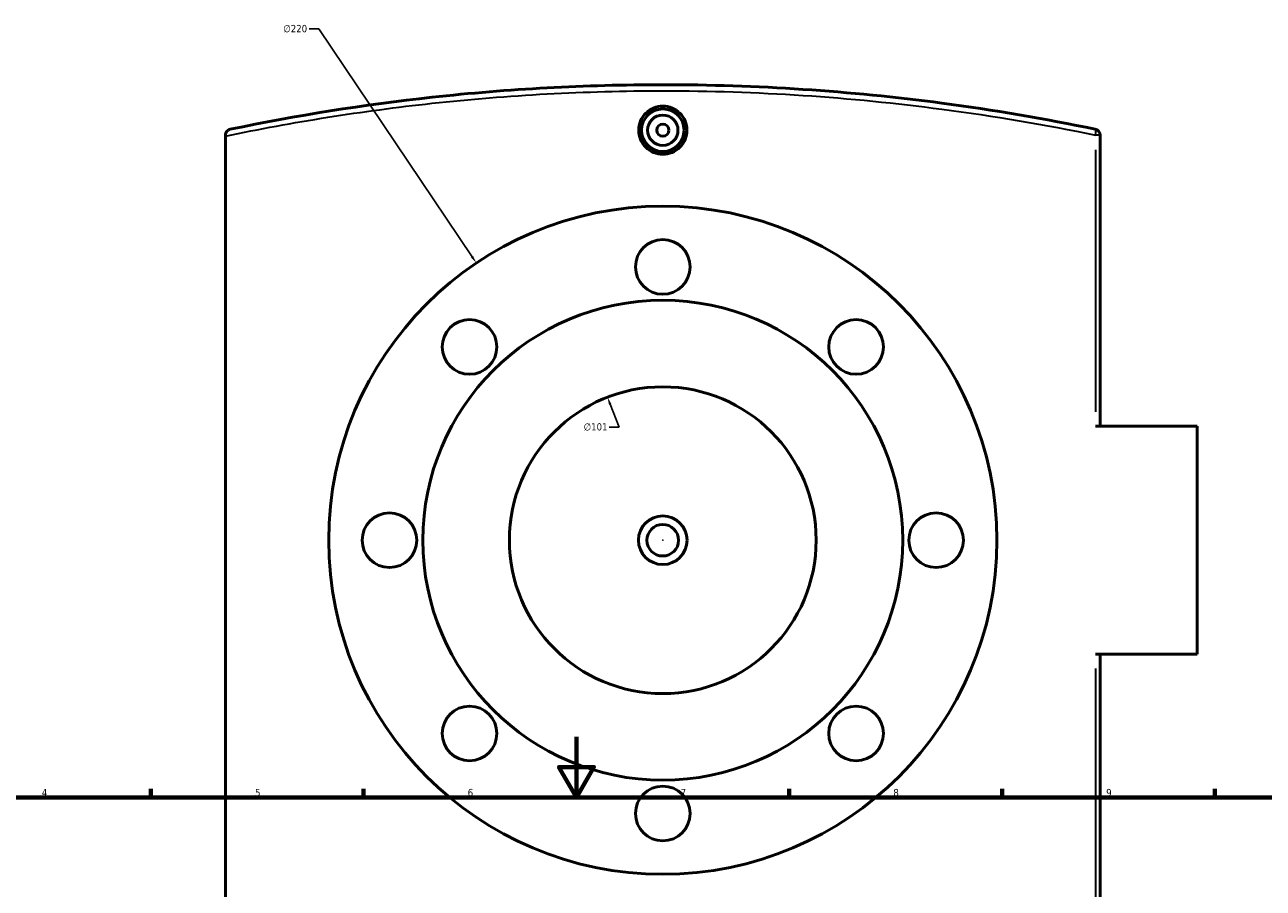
# Model space of a CAD drawing. Header units: millimetres. Extents: x -519 to 1054, y -357 to 828.
# Tile 9 of 10: x 239 to 647, y 544 to 828. Entities that reach past the tile are written whole.
import ezdxf

# ---------------------------------------------------------------- set-up
doc = ezdxf.new("R2010")
doc.units = ezdxf.units.MM
for name, color, linetype, lineweight in [('Border (ANSI)', 7, 'Continuous', 70), ('Dimension (ANSI)', 7, 'Continuous', 25), ('Visible (ANSI)', 7, 'Continuous', 50), ('Visible Narrow (ANSI)', 7, 'Continuous', 35)]:
    doc.layers.add(name, color=color, linetype=linetype, lineweight=lineweight)
doc.styles.add('Note Text (ANSI)', font='tahoma.ttf')
doc.dimstyles.new('Default - mm (ANSI)', dxfattribs={"dimtxt": 2.4, "dimasz": 2.5, "dimexe": 3.175, "dimexo": 1.6002, "dimgap": 0.8, "dimtad": 0, "dimtoh": 1, "dimdec": 0, "dimrnd": 1e-08, "dimzin": 4, "dimdsep": 46, "dimtxsty": 'Note Text (ANSI)', "dimcen": 0.09, "dimdle": 10, "dimclrd": 256, "dimclre": 256, "dimclrt": 5, "dimadec": 1, "dimazin": 1, "dimtfac": 1.27, "dimtofl": 0, "dimtmove": 0, "dimatfit": 3, "dimfxl": 1, "dimtolj": 1, "dimtzin": 4, "dimlwd": -1, "dimlwe": -1, "dimarcsym": 0})

# ---------------------------------------------------------------- blocks, each defined once
blk = doc.blocks.new('Borders Default Border')
at = {"layer": 'Border (ANSI)'}
for p, q in [((280.33, 574), (280.33, 576.8)), ((350.42, 574), (350.42, 576.8)), ((490.58, 574), (490.58, 576.8)), ((560.67, 574), (560.67, 576.8)), ((630.75, 574), (630.75, 576.8))]:
    blk.add_line(p, q, dxfattribs=at)
at = {"layer": 'Border (ANSI)', "flags": 128}
for points in [[(420.5, 594), (420.5, 574), (414.73, 584), (426.27, 584), (420.5, 574)], [(20, 20), (20, 574), (821, 574), (821, 20), (20, 20)]]:
    blk.add_lwpolyline(points, dxfattribs=at)
at = {"layer": 'Border (ANSI)', "color": 5, "true_color": 0x0000ff, "char_height": 2.4, "attachment_point": 7, "style": 'Note Text (ANSI)'}
for s, insert in [('4', (244.45, 574.4)), ('5', (314.67, 574.35)), ('6', (384.69, 574.35)), ('7', (454.8, 574.4)), ('8', (524.84, 574.35)), ('9', (594.92, 574.35))]:
    blk.add_mtext(s, dxfattribs=dict(at, insert=insert))
blk = doc.blocks.new('*D7')
at = {"layer": 'Defpoints', "color": 0, "transparency": 16777216}
for p in [(430.7, 705.81), (467.17, 611.62)]:
    blk.add_point(p, dxfattribs=at)
at = {"layer": 'Dimension (ANSI)', "transparency": 16777216}
for p, q in [((434.52, 695.94), (431.6, 703.47)), ((431.28, 695.94), (434.52, 695.94))]:
    blk.add_line(p, q, dxfattribs=at)
blk.add_solid([(431.99, 703.62), (431.21, 703.32), (430.7, 705.81)], dxfattribs=at)
at = {"layer": 'Dimension (ANSI)', "color": 5, "transparency": 16777216, "insert": (422.87, 697.24), "char_height": 2.4, "attachment_point": 1, "style": 'Note Text (ANSI)'}
blk.add_mtext('\\A1;∅101', dxfattribs=at)
blk = doc.blocks.new('*D8')
at = {"layer": 'Defpoints', "color": 0, "transparency": 16777216}
for p in [(387.54, 749.99), (510.33, 567.44)]:
    blk.add_point(p, dxfattribs=at)
at = {"layer": 'Dimension (ANSI)', "transparency": 16777216}
for p, q in [((332.5, 827.1), (335.68, 827.1)), ((335.68, 827.1), (386.15, 752.06)), ((448.84, 658.71), (449.02, 658.71)), ((448.93, 658.62), (448.93, 658.8))]:
    blk.add_line(p, q, dxfattribs=at)
blk.add_solid([(386.49, 752.29), (385.8, 751.83), (387.54, 749.99)], dxfattribs=at)
at = {"layer": 'Dimension (ANSI)', "color": 5, "transparency": 16777216, "insert": (323.96, 828.39), "char_height": 2.4, "attachment_point": 1, "style": 'Note Text (ANSI)'}
blk.add_mtext('\\A1;∅220', dxfattribs=at)

msp = doc.modelspace()

# ---------------------------------------------------------------- linework, layer by layer
at = {"layer": 'Visible (ANSI)'}
for p, q in [((304.93, 792.09), (304.93, 791.77)), ((304.93, 525.66), (304.93, 791.77)), ((592.93, 696.21), (592.93, 792.09)), ((624.93, 696.21), (591.4, 696.21)), ((624.93, 696.21), (624.93, 621.21)), ((591.4, 621.21), (624.93, 621.21)), ((592.93, 525.34), (592.93, 621.21))]:
    msp.add_line(p, q, dxfattribs=at)
for centre, radius in [((448.93, 793.71), 7), ((448.93, 793.71), 5), ((448.93, 793.71), 2), ((448.93, 658.71), 110), ((448.93, 748.71), 9), ((448.93, 658.71), 79), ((385.3, 722.35), 9), ((512.57, 722.35), 9), ((448.93, 658.71), 50.5), ((358.93, 658.71), 9), ((448.93, 658.71), 8), ((538.93, 658.71), 9), ((448.93, 658.71), 5.2), ((385.3, 595.07), 9), ((512.57, 595.07), 9), ((448.93, 568.71), 9)]:
    msp.add_circle(centre, radius, dxfattribs=at)
msp.add_arc((590.93, 792.09), 2, 0, 78.2397, dxfattribs=at)
for points, knots in [([(591.34, 794.05), (574.74, 797.5), (557.87, 800.38), (510.58, 806.66), (479.75, 808.71), (448.93, 808.71), (423.5, 808.71), (398.06, 807.32), (350.47, 802.11), (328.26, 798.57), (306.53, 794.05)], [4.01137, 4.01137, 4.01137, 4.01137, 9.219487, 9.219487, 18.438973, 18.438973, 18.438973, 26.048851, 26.048851, 32.867073, 32.867073, 32.867073, 32.867073]), ([(456.87, 793.71), (456.87, 792.72), (456.67, 791.66), (455.86, 789.7), (455.25, 788.81), (453.84, 787.4), (452.95, 786.79), (450.99, 785.98), (449.93, 785.79), (447.94, 785.79), (446.88, 785.98), (444.92, 786.79), (444.03, 787.4), (442.62, 788.81), (442.01, 789.7), (441.2, 791.66), (441, 792.72), (441, 793.71), (441, 794.71), (441.2, 795.77), (442.01, 797.72), (442.62, 798.62), (444.03, 800.02), (444.92, 800.63), (446.88, 801.44), (447.94, 801.64), (449.93, 801.64), (450.99, 801.44), (452.95, 800.63), (453.84, 800.02), (455.25, 798.62), (455.86, 797.72), (456.67, 795.77), (456.87, 794.71), (456.87, 793.71)], [2.389614, 2.389614, 2.389614, 2.389614, 2.688334, 2.688334, 2.987055, 2.987055, 3.285738, 3.285738, 3.58442, 3.58442, 3.883103, 3.883103, 4.181785, 4.181785, 4.480506, 4.480506, 4.779227, 4.779227, 4.779227, 5.077948, 5.077948, 5.376669, 5.376669, 5.675351, 5.675351, 5.974034, 5.974034, 6.272716, 6.272716, 6.571399, 6.571399, 6.87012, 6.87012, 7.168841, 7.168841, 7.168841, 7.168841]), ([(304.93, 792.09), (304.93, 792.3), (304.97, 792.51), (305.11, 792.94), (305.22, 793.15), (305.51, 793.51), (305.69, 793.67), (306.08, 793.91), (306.3, 794), (306.52, 794.05), (306.53, 794.05), (306.53, 794.05)], [-0.3179334, -0.3179334, -0.3179334, -0.3179334, -0.2519996, -0.2519996, -0.1724652, -0.1724652, -0.0880952, -0.0880952, 0, 0, 0.0008082, 0.0008082, 0.0008082, 0.0008082])]:
    msp.add_open_spline(points, degree=3, knots=knots, dxfattribs=at)
at = {"layer": 'Visible Narrow (ANSI)'}
for p, q in [((592.93, 792.09), (591.53, 792.09)), ((591.4, 787.29), (591.4, 701.01)), ((591.4, 616.42), (591.4, 530.13))]:
    msp.add_line(p, q, dxfattribs=at)
msp.add_ellipse((590.93, 792.09), major_axis=(0.41, 1.96), ratio=0.227038, start_param=4.835799, end_param=6.207007, dxfattribs=at)
msp.add_open_spline([(304.93, 791.77), (327.16, 796.43), (349.9, 800.07), (398.04, 805.32), (423.49, 806.71), (448.93, 806.71), (479.77, 806.71), (510.6, 804.66), (557.91, 798.41), (574.79, 795.53), (591.4, 792.09)], degree=3, knots=[-33.027815, -33.027815, -33.027815, -33.027815, -26.048851, -26.048851, -18.438973, -18.438973, -18.438973, -9.219487, -9.219487, -4.01137, -4.01137, -4.01137, -4.01137], dxfattribs=at)

# ---------------------------------------------------------------- block references
msp.add_blockref('Borders Default Border', (0, 0))

# ---------------------------------------------------------------- dimensions: what is measured, and where the dimension line sits
at = {"layer": 'Dimension (ANSI)'}
for p1, p2, picture, middle in [((510.33, 567.44), (387.54, 749.99), '*D8', (327.83, 827.1)), ((467.17, 611.62), (430.7, 705.81), '*D7', (426.67, 695.94))]:
    dim = msp.add_diameter_dim_2p(p1=p1, p2=p2, dimstyle='Default - mm (ANSI)', override={"dimgap": 0.8, "dimtih": 1, "dimdec": 0, "dimlfac": 1, "dimtol": 0, "dimlim": 0, "dimtp": 0, "dimtm": 0, "dimtdec": 2}, dxfattribs=at)
    dim.commit()
    dim.dimension.update_dxf_attribs({"geometry": picture, "text_midpoint": middle, "dimtype": 163})

doc.saveas('drawing.dxf')
